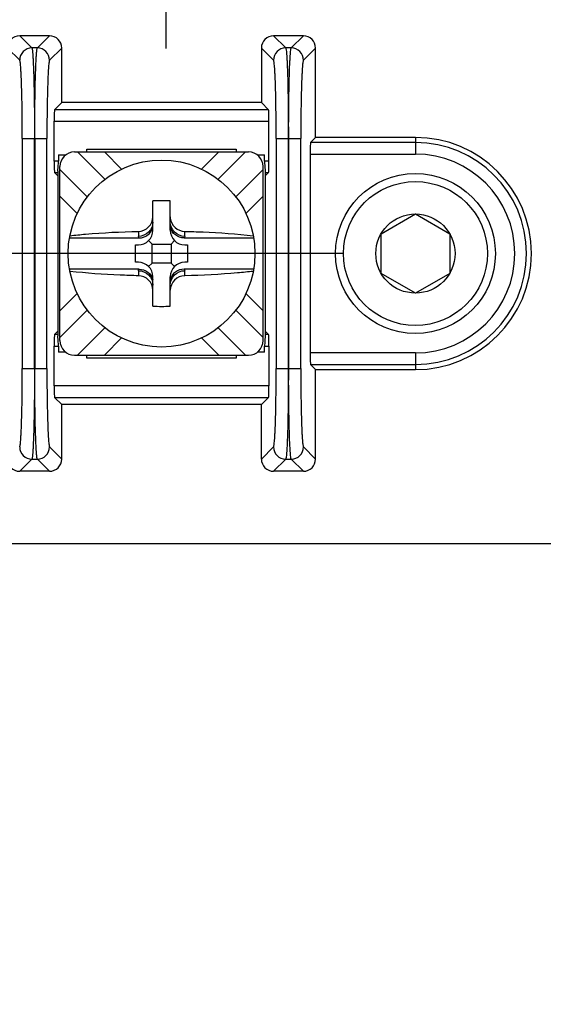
# Model space of a CAD drawing. Header units: inches. Extents: x 0 to 34, y 0 to 22.
# Tile 43 of 55: x 20.693 to 21.144, y 13.421 to 14.269. Entities that reach past the tile are written whole.
import ezdxf

# ---------------------------------------------------------------- set-up
doc = ezdxf.new("R2010")
doc.units = ezdxf.units.IN
doc.header["$LTSCALE"] = 1.87
doc.header["$MEASUREMENT"] = 0
doc.layers.get('0').update_dxf_attribs({"linetype": 'CONTINUOUS'})
doc.layers.add('DIMENSIONS', color=7, linetype='CONTINUOUS')
doc.styles.get("Standard").update_dxf_attribs({"font": 'txt', "width": 0.8})
doc.dimstyles.new('DIMSTYLE_1', dxfattribs={"dimtxt": 0.125, "dimasz": 0.18, "dimexe": 0.125, "dimexo": 0.0625, "dimgap": 0.09, "dimtad": 0, "dimtih": 1, "dimtoh": 1, "dimlfac": 2, "dimzin": 4, "dimdsep": 46, "dimtxsty": 'STANDARD', "dimblk": '_FILLED', "dimblk1": '_FILLED', "dimblk2": '_FILLED', "dimcen": 0.09, "dimadec": 0, "dimazin": 0, "dimtfac": 1, "dimtofl": 0, "dimtmove": 0, "dimatfit": 3, "dimldrblk": '_FILLED', "dimfxl": 1, "dimtolj": 1, "dimtzin": 4, "dimarcsym": 0})

# ---------------------------------------------------------------- blocks, each defined once
blk = doc.blocks.new('*D2')
at = {"layer": 'DIMENSIONS', "color": 2, "linetype": 'CONTINUOUS'}
blk.add_line((20.97104, 14.06788), (12.19139, 14.06788), dxfattribs=at)
at = {"layer": 'DIMENSIONS', "color": 2, "linetype": 'CONTINUOUS', "insert": (12.12889, 14.13038), "char_height": 0.125, "width": 1.625, "attachment_point": 3, "line_spacing_factor": 0.9}
blk.add_mtext('2X 70.00{\\Ftxt.shx;\\W1.000000;\\H0.125000; }[2.756]', dxfattribs=at)
blk = doc.blocks.new('_FILLED')
at = {"color": 0, "linetype": 'BYBLOCK'}
blk.add_solid([(0, 0), (-1, 0.1736), (-1, -0.1736)], dxfattribs=at)

msp = doc.modelspace()

# ---------------------------------------------------------------- linework, layer by layer
at = {"color": 40, "linetype": 'CONTINUOUS'}
for p, q in [((20.81881, 14.24438), (20.81881, 14.36938)), ((21.15394, 13.81789), (19.82523, 13.81789))]:
    msp.add_line(p, q, dxfattribs=at)
at = {"color": 7, "linetype": 'CONTINUOUS'}
for p, q in [((20.71826, 14.25538), (20.69256, 14.25538)), ((20.69256, 14.25538), (20.70303, 14.24491)), ((20.70779, 14.24491), (20.71826, 14.25538)), ((20.93701, 14.25538), (20.91131, 14.25538)), ((20.91131, 14.25538), (20.92178, 14.24491)), ((20.92654, 14.24491), (20.93701, 14.25538)), ((20.69254, 14.23442), (20.68208, 14.24489)), ((20.70779, 14.24491), (20.70303, 14.24491)), ((20.72875, 14.24489), (20.71828, 14.23442)), ((20.72875, 14.19788), (20.72875, 14.24489)), ((20.91129, 14.23442), (20.90083, 14.24489)), ((20.90083, 14.24489), (20.90083, 14.19788)), ((20.92654, 14.24491), (20.92178, 14.24491)), ((20.9475, 14.24489), (20.93703, 14.23442)), ((20.9475, 14.16788), (20.9475, 14.24489)), ((20.72262, 14.19175), (20.72875, 14.19788)), ((20.90083, 14.19788), (20.72875, 14.19788)), ((20.90695, 14.19175), (20.90083, 14.19788)), ((20.90695, 14.19175), (20.72262, 14.19175)), ((20.72229, 14.18176), (20.90729, 14.18176)), ((20.72229, 14.14753), (20.72229, 14.18176)), ((20.90729, 14.14753), (20.90729, 14.18176)), ((20.69482, 14.16697), (20.69482, 13.96878)), ((20.69482, 14.16696), (20.716, 14.16696)), ((20.7053, 13.96879), (20.7053, 14.16696)), ((20.70552, 14.16696), (20.70552, 13.96879)), ((20.716, 13.96878), (20.716, 14.16697)), ((20.91357, 14.16697), (20.91357, 13.96878)), ((20.91357, 14.16696), (20.93475, 14.16696)), ((20.92405, 13.96879), (20.92405, 14.16696)), ((20.92427, 14.16696), (20.92427, 13.96879)), ((20.93475, 13.96878), (20.93475, 14.16697)), ((20.9475, 14.16788), (20.94312, 14.1635)), ((21.03354, 14.1635), (20.94312, 14.1635)), ((21.03354, 14.16788), (20.9475, 14.16788)), ((21.03354, 14.16788), (21.03354, 14.1535)), ((20.73978, 14.15538), (20.88979, 14.15538)), ((20.76599, 14.13185), (20.74245, 14.15538)), ((20.75038, 14.15788), (20.87919, 14.15788)), ((20.75038, 14.15538), (20.75038, 14.15788)), ((20.76551, 14.15538), (20.78028, 14.14061)), ((20.84929, 14.14061), (20.86406, 14.15538)), ((20.86359, 14.13185), (20.88712, 14.15538)), ((20.87919, 14.15788), (20.87919, 14.15538)), ((20.94278, 14.1535), (21.03354, 14.1535)), ((20.94278, 14.1535), (20.94278, 13.98225)), ((20.72598, 14.14753), (20.72229, 14.14753)), ((20.72598, 14.15288), (20.73229, 14.15288)), ((20.72598, 14.15288), (20.72598, 14.14753)), ((20.89728, 14.15288), (20.90359, 14.15288)), ((20.90359, 14.14753), (20.90359, 14.15288)), ((20.90729, 14.14753), (20.90359, 14.14753)), ((20.90361, 14.14638), (20.90382, 14.14305)), ((20.72262, 14.13754), (20.72553, 14.13754)), ((20.72514, 14.13502), (20.72262, 14.13754)), ((20.72538, 14.13887), (20.72575, 14.14304)), ((20.72538, 14.13887), (20.72538, 13.99688)), ((20.72728, 13.99287), (20.72728, 14.14288)), ((20.75082, 14.11667), (20.72728, 14.14021)), ((20.87875, 14.11667), (20.90229, 14.14021)), ((20.90229, 13.99287), (20.90229, 14.14288)), ((20.90382, 14.14305), (20.90419, 14.13887)), ((20.90404, 14.13754), (20.90695, 14.13754)), ((20.90419, 14.13887), (20.90419, 13.99688)), ((20.90443, 14.13502), (20.90695, 14.13754)), ((20.74205, 14.10238), (20.72728, 14.11715)), ((20.80729, 14.08788), (20.80729, 14.11323)), ((20.82229, 14.08788), (20.82229, 14.11323)), ((20.90229, 14.11715), (20.88752, 14.10238)), ((21.00401, 14.08492), (21.03354, 14.10197)), ((21.03354, 14.10197), (21.06306, 14.08492)), ((20.79479, 14.087), (20.79479, 14.08266)), ((20.83479, 14.08266), (20.83479, 14.087)), ((20.73543, 14.08137), (20.7954, 14.08137)), ((20.80664, 14.07602), (20.80362, 14.07904)), ((20.82294, 14.07602), (20.82595, 14.07904)), ((20.83417, 14.08137), (20.89415, 14.08137)), ((21.00401, 14.05083), (21.00401, 14.08492)), ((21.06306, 14.08492), (21.06306, 14.05083)), ((20.79232, 14.07538), (20.79479, 14.07538)), ((20.79232, 14.06038), (20.79232, 14.07538)), ((20.80664, 14.07602), (20.82294, 14.07602)), ((20.80664, 14.05973), (20.80664, 14.07602)), ((20.82294, 14.07602), (20.82294, 14.05973)), ((20.83479, 14.07538), (20.83725, 14.07538)), ((20.83725, 14.07538), (20.83725, 14.06038)), ((20.79479, 14.06038), (20.79232, 14.06038)), ((20.80664, 14.05973), (20.80362, 14.05671)), ((20.82294, 14.05973), (20.80664, 14.05973)), ((20.82294, 14.05973), (20.82595, 14.05671)), ((20.83725, 14.06038), (20.83479, 14.06038)), ((20.7954, 14.05438), (20.73543, 14.05438)), ((20.79479, 14.05309), (20.79479, 14.04875)), ((20.89415, 14.05438), (20.83417, 14.05438)), ((20.83479, 14.04875), (20.83479, 14.05309)), ((20.80729, 14.02252), (20.80729, 14.04788)), ((20.82229, 14.02252), (20.82229, 14.04788)), ((21.03354, 14.03378), (21.00401, 14.05083)), ((21.06306, 14.05083), (21.03354, 14.03378)), ((20.72728, 14.0186), (20.74205, 14.03337)), ((20.88752, 14.03337), (20.90229, 14.0186)), ((20.72728, 13.99554), (20.75082, 14.01908)), ((20.90229, 13.99554), (20.87875, 14.01908)), ((20.72262, 13.99821), (20.72514, 14.00073)), ((20.74245, 13.98037), (20.76599, 14.0039)), ((20.88712, 13.98037), (20.86359, 14.0039)), ((20.90443, 14.00073), (20.90695, 13.99821)), ((20.72553, 13.99821), (20.72262, 13.99821)), ((20.72575, 13.9927), (20.72538, 13.99688)), ((20.72596, 13.98937), (20.72575, 13.9927)), ((20.78028, 13.99514), (20.76551, 13.98037)), ((20.86406, 13.98037), (20.84929, 13.99514)), ((20.90419, 13.99688), (20.90382, 13.99271)), ((20.90695, 13.99821), (20.90404, 13.99821)), ((20.72229, 13.98822), (20.72598, 13.98822)), ((20.72229, 13.95399), (20.72229, 13.98822)), ((20.72598, 13.98822), (20.72598, 13.98288)), ((20.90359, 13.98822), (20.90729, 13.98822)), ((20.90359, 13.98288), (20.90359, 13.98822)), ((20.90729, 13.98822), (20.90729, 13.95399)), ((20.73229, 13.98288), (20.72598, 13.98288)), ((20.73978, 13.98037), (20.88979, 13.98037)), ((20.75038, 13.97788), (20.75038, 13.98037)), ((20.87919, 13.97788), (20.75038, 13.97788)), ((20.87919, 13.98037), (20.87919, 13.97788)), ((20.90359, 13.98288), (20.89728, 13.98288)), ((21.03354, 13.98225), (20.94278, 13.98225)), ((21.03354, 13.98225), (21.03354, 13.96788)), ((20.69482, 13.96879), (20.716, 13.96879)), ((20.91357, 13.96879), (20.93475, 13.96879)), ((20.94312, 13.97225), (21.03354, 13.97225)), ((20.94312, 13.97225), (20.9475, 13.96788)), ((20.9475, 13.96788), (21.03354, 13.96788)), ((20.9475, 13.89086), (20.9475, 13.96788)), ((20.90729, 13.95399), (20.72229, 13.95399)), ((20.72262, 13.944), (20.90695, 13.944)), ((20.72875, 13.93788), (20.72262, 13.944)), ((20.90695, 13.944), (20.90083, 13.93788)), ((20.90083, 13.93788), (20.72875, 13.93788)), ((20.72875, 13.89086), (20.72875, 13.93788)), ((20.90083, 13.89086), (20.90083, 13.93788)), ((20.71828, 13.90133), (20.72875, 13.89086)), ((20.90083, 13.89086), (20.91129, 13.90133)), ((20.93703, 13.90133), (20.9475, 13.89086)), ((20.70303, 13.89084), (20.69256, 13.88038)), ((20.70303, 13.89084), (20.70779, 13.89084)), ((20.71826, 13.88038), (20.70779, 13.89084)), ((20.92178, 13.89084), (20.91131, 13.88038)), ((20.92178, 13.89084), (20.92654, 13.89084)), ((20.93701, 13.88038), (20.92654, 13.89084)), ((20.71826, 13.88038), (20.69256, 13.88038)), ((20.93701, 13.88038), (20.91131, 13.88038))]:
    msp.add_line(p, q, dxfattribs=at)
for centre, radius in [((20.81479, 14.06788), 0.0805), ((21.03354, 14.06788), 0.0689), ((21.03354, 14.06788), 0.06201), ((21.03354, 14.06788), 0.0341)]:
    msp.add_circle(centre, radius, dxfattribs=at)
for centre, radius, start, end in [((20.70304, 14.23441), 0.0105, 90.08419, 179.91581), ((20.70778, 14.23441), 0.0105, 0.08419, 89.91582), ((20.92179, 14.23441), 0.0105, 90.08419, 179.91581), ((20.92653, 14.23441), 0.0105, 0.08419, 89.91582), ((21.03354, 14.06788), 0.1, 270, 90), ((21.03354, 14.06788), 0.09562, 270, 90), ((20.73978, 14.14288), 0.0125, 90, 180), ((20.88979, 14.14288), 0.0125, 0, 90), ((21.03354, 14.06788), 0.08563, 270, 90), ((20.67933, 14.14774), 0.04665, 355.53455, 358.3173), ((20.68574, 14.14755), 0.04024, 358.32989, 359.98104), ((20.94383, 14.14755), 0.04024, 180.01863, 181.65952), ((20.66793, 14.14864), 0.05809, 354.46787, 355.53187), ((20.81479, 13.90054), 0.21282, 87.98044, 92.01956), ((20.83418, 14.09948), 0.01189, 180.01435, 185.67125), ((20.79479, 14.08788), 0.0125, 270, 360), ((20.83479, 14.08788), 0.0125, 180, 270), ((20.79479, 14.04788), 0.0125, 0, 90), ((20.83479, 14.04788), 0.0125, 90, 180), ((20.81479, 14.23521), 0.21282, 267.98044, 272.01956), ((20.73978, 13.99287), 0.0125, 180, 270), ((20.88979, 13.99287), 0.0125, 270, 360), ((20.96164, 13.98711), 0.05809, 174.46788, 175.53191), ((20.68574, 13.98821), 0.04024, 0.01863, 1.65948), ((20.94383, 13.9882), 0.04024, 178.32993, 179.98105), ((20.95024, 13.98801), 0.04665, 175.53459, 178.31734), ((20.70304, 13.90134), 0.0105, 180.08419, 269.91582), ((20.70778, 13.90134), 0.0105, 270.08419, 359.91581), ((20.92179, 13.90134), 0.0105, 180.08419, 269.91582), ((20.92653, 13.90134), 0.0105, 270.08419, 359.91581)]:
    msp.add_arc(centre, radius, start, end, dxfattribs=at)
for centre, major_axis, ratio, start_param, end_param in [((20.69257, 14.24488), (0.00743, -0.00743), 0.998783, 2.356803, 3.926382), ((20.71825, 14.24488), (-0.00743, -0.00743), 0.998783, 2.356803, 3.926382), ((20.91132, 14.24488), (0.00743, -0.00743), 0.998783, 2.356803, 3.926382), ((20.937, 14.24488), (-0.00743, -0.00743), 0.998783, 2.356803, 3.926382), ((20.72263, 14.18176), (0, 0.01), 0.034921, 0.034907, 1.570796), ((20.90694, 14.18176), (0, 0.01), 0.034921, -1.570796, -0.034907), ((20.94313, 14.1535), (0, 0.01), 0.034921, 0.034907, 1.570796), ((20.72263, 14.14753), (0, 0.01), 0.034921, 1.570796, 3.106686), ((20.90694, 14.14753), (0, 0.01), 0.034921, -3.106686, -1.570796), ((20.72263, 13.98822), (0, 0.01), 0.034921, 0.034907, 1.570796), ((20.90694, 13.98822), (0, 0.01), 0.034921, -1.570796, -0.034907), ((20.94313, 13.98225), (0, 0.01), 0.034921, 1.570796, 3.106686), ((20.72263, 13.95399), (0, 0.01), 0.034921, 1.570796, 3.106686), ((20.90694, 13.95399), (0, 0.01), 0.034921, -3.106686, -1.570796), ((20.69257, 13.89087), (0.00743, 0.00743), 0.998783, 2.356803, 3.926382), ((20.71825, 13.89087), (-0.00743, 0.00743), 0.998783, 2.356803, 3.926382), ((20.91132, 13.89087), (0.00743, 0.00743), 0.998783, -3.926382, -2.356803), ((20.937, 13.89087), (-0.00743, 0.00743), 0.998783, 2.356803, 3.926382)]:
    msp.add_ellipse(centre, major_axis=major_axis, ratio=ratio, start_param=start_param, end_param=end_param, dxfattribs=at)
for points, knots in [([(20.70303, 14.24491), (20.70317, 14.24474), (20.7033, 14.24404), (20.70353, 14.24274), (20.70372, 14.24069), (20.70393, 14.238), (20.70412, 14.23463), (20.70439, 14.22894), (20.70468, 14.22047), (20.70495, 14.20892), (20.70515, 14.19583), (20.70527, 14.18166), (20.7053, 14.17192), (20.7053, 14.16696)], [0, 0, 0, 0, 0.008455, 0.025755, 0.051939, 0.086811, 0.130049, 0.181299, 0.305813, 0.455666, 0.625465, 0.809247, 1, 1, 1, 1]), ([(20.70552, 14.16696), (20.70552, 14.17192), (20.70555, 14.18167), (20.70567, 14.19583), (20.70587, 14.20894), (20.70614, 14.22049), (20.70643, 14.22896), (20.7067, 14.23464), (20.70689, 14.238), (20.7071, 14.2407), (20.70729, 14.24274), (20.70752, 14.24404), (20.70765, 14.24474), (20.70779, 14.24491)], [0, 0, 0, 0, 0.190841, 0.374546, 0.544561, 0.694523, 0.818821, 0.869997, 0.91321, 0.948058, 0.974253, 0.991558, 1, 1, 1, 1]), ([(20.92178, 14.24491), (20.92192, 14.24474), (20.92205, 14.24404), (20.92228, 14.24274), (20.92247, 14.24069), (20.92268, 14.238), (20.92287, 14.23463), (20.92314, 14.22894), (20.92343, 14.22047), (20.9237, 14.20892), (20.9239, 14.19583), (20.92402, 14.18166), (20.92405, 14.17192), (20.92405, 14.16696)], [0, 0, 0, 0, 0.008455, 0.025755, 0.051939, 0.086811, 0.130049, 0.181299, 0.305813, 0.455666, 0.625465, 0.809247, 1, 1, 1, 1]), ([(20.92427, 14.16696), (20.92427, 14.17192), (20.9243, 14.18167), (20.92442, 14.19583), (20.92462, 14.20894), (20.92489, 14.22049), (20.92518, 14.22896), (20.92545, 14.23464), (20.92564, 14.238), (20.92585, 14.2407), (20.92604, 14.24274), (20.92627, 14.24404), (20.9264, 14.24474), (20.92654, 14.24491)], [0, 0, 0, 0, 0.190841, 0.374546, 0.544561, 0.694523, 0.818821, 0.869997, 0.91321, 0.948058, 0.974253, 0.991558, 1, 1, 1, 1]), ([(20.69482, 14.16697), (20.69482, 14.17126), (20.69479, 14.1797), (20.69466, 14.19195), (20.69446, 14.20329), (20.69419, 14.21329), (20.69391, 14.22061), (20.69364, 14.22554), (20.69344, 14.22845), (20.69323, 14.23078), (20.69304, 14.23255), (20.69282, 14.23368), (20.69268, 14.23429), (20.69254, 14.23442)], [0, 0, 0, 0, 0.190702, 0.37443, 0.544177, 0.693985, 0.818467, 0.869709, 0.912947, 0.94783, 0.974041, 0.991399, 1, 1, 1, 1]), ([(20.71828, 14.23442), (20.71814, 14.23429), (20.71801, 14.23368), (20.71778, 14.23255), (20.71759, 14.23078), (20.71738, 14.22845), (20.71718, 14.22554), (20.71692, 14.22062), (20.71663, 14.2133), (20.71636, 14.2033), (20.71616, 14.19196), (20.71603, 14.1797), (20.716, 14.17126), (20.716, 14.16697)], [0, 0, 0, 0, 0.008587, 0.025948, 0.052169, 0.087026, 0.130239, 0.181407, 0.305674, 0.455593, 0.625558, 0.80921, 1, 1, 1, 1]), ([(20.91357, 14.16697), (20.91357, 14.17126), (20.91354, 14.1797), (20.91341, 14.19195), (20.91321, 14.20329), (20.91294, 14.21329), (20.91266, 14.22061), (20.91239, 14.22554), (20.91219, 14.22845), (20.91198, 14.23078), (20.91179, 14.23255), (20.91157, 14.23368), (20.91143, 14.23429), (20.91129, 14.23442)], [0, 0, 0, 0, 0.190702, 0.37443, 0.544177, 0.693985, 0.818467, 0.869709, 0.912947, 0.94783, 0.974041, 0.991399, 1, 1, 1, 1]), ([(20.93703, 14.23442), (20.93689, 14.23429), (20.93676, 14.23368), (20.93653, 14.23255), (20.93634, 14.23078), (20.93613, 14.22845), (20.93593, 14.22554), (20.93567, 14.22062), (20.93538, 14.2133), (20.93511, 14.2033), (20.93491, 14.19196), (20.93478, 14.1797), (20.93475, 14.17126), (20.93475, 14.16697)], [0, 0, 0, 0, 0.008587, 0.025948, 0.052169, 0.087026, 0.130239, 0.181407, 0.305674, 0.455593, 0.625558, 0.80921, 1, 1, 1, 1]), ([(20.79479, 14.087), (20.79798, 14.08707), (20.80452, 14.08975), (20.80729, 14.09632), (20.80729, 14.09948)], [0, 0, 0, 0, 0.503157, 1, 1, 1, 1]), ([(20.80729, 14.095), (20.80729, 14.09185), (20.80458, 14.08525), (20.79797, 14.08266), (20.79479, 14.08266)], [0, 0, 0, 0, 0.497823, 1, 1, 1, 1]), ([(20.83479, 14.08266), (20.8316, 14.08266), (20.82499, 14.08525), (20.82229, 14.09185), (20.82229, 14.095)], [0, 0, 0, 0, 0.502177, 1, 1, 1, 1]), ([(20.82234, 14.0983), (20.82264, 14.09534), (20.82564, 14.08944), (20.83178, 14.08707), (20.83479, 14.087)], [0, 0, 0, 0, 0.497631, 1, 1, 1, 1]), ([(20.73576, 14.08322), (20.74027, 14.08373), (20.7599, 14.08567), (20.77961, 14.08664), (20.79479, 14.087)], [0, 0, 0, 0, 0.230292, 1, 1, 1, 1]), ([(20.7954, 14.08137), (20.79802, 14.08137), (20.80342, 14.0831), (20.80658, 14.08782), (20.80729, 14.09034)], [0, 0, 0, 0, 0.500115, 1, 1, 1, 1]), ([(20.83417, 14.08137), (20.83155, 14.08137), (20.82615, 14.0831), (20.82299, 14.08782), (20.82229, 14.09034)], [0, 0, 0, 0, 0.500118, 1, 1, 1, 1]), ([(20.83479, 14.087), (20.84003, 14.08687), (20.85974, 14.08622), (20.87943, 14.08485), (20.89381, 14.08322)], [0, 0, 0, 0, 0.266264, 1, 1, 1, 1]), ([(20.7954, 14.08137), (20.7953, 14.08147), (20.79499, 14.08183), (20.79479, 14.08232), (20.79479, 14.08266)], [0, 0, 0, 0, 0.291149, 1, 1, 1, 1]), ([(20.83479, 14.08266), (20.83478, 14.08255), (20.83473, 14.08207), (20.83443, 14.08164), (20.83417, 14.08137)], [0, 0, 0, 0, 0.224238, 1, 1, 1, 1]), ([(20.79479, 14.04875), (20.78954, 14.04888), (20.76983, 14.04953), (20.75014, 14.0509), (20.73576, 14.05254)], [0, 0, 0, 0, 0.266264, 1, 1, 1, 1]), ([(20.79479, 14.05309), (20.79479, 14.0532), (20.79484, 14.05368), (20.79514, 14.05411), (20.7954, 14.05438)], [0, 0, 0, 0, 0.2241, 1, 1, 1, 1]), ([(20.79479, 14.05309), (20.79797, 14.05309), (20.80458, 14.0505), (20.80729, 14.0439), (20.80729, 14.04075)], [0, 0, 0, 0, 0.502177, 1, 1, 1, 1]), ([(20.7954, 14.05438), (20.79802, 14.05438), (20.80342, 14.05265), (20.80658, 14.04793), (20.80729, 14.04541)], [0, 0, 0, 0, 0.500116, 1, 1, 1, 1]), ([(20.83417, 14.05438), (20.83155, 14.05438), (20.82615, 14.05265), (20.82299, 14.04793), (20.82229, 14.04541)], [0, 0, 0, 0, 0.500117, 1, 1, 1, 1]), ([(20.82229, 14.04075), (20.82229, 14.0439), (20.82499, 14.0505), (20.8316, 14.05309), (20.83479, 14.05309)], [0, 0, 0, 0, 0.497823, 1, 1, 1, 1]), ([(20.83417, 14.05438), (20.83427, 14.05428), (20.83459, 14.05392), (20.83478, 14.05343), (20.83479, 14.05309)], [0, 0, 0, 0, 0.290754, 1, 1, 1, 1]), ([(20.89381, 14.05254), (20.8893, 14.05202), (20.86967, 14.05008), (20.84996, 14.04911), (20.83479, 14.04875)], [0, 0, 0, 0, 0.230292, 1, 1, 1, 1]), ([(20.80729, 14.03627), (20.80729, 14.03943), (20.80452, 14.046), (20.79798, 14.04868), (20.79479, 14.04875)], [0, 0, 0, 0, 0.496847, 1, 1, 1, 1]), ([(20.83479, 14.04875), (20.83159, 14.04868), (20.82505, 14.046), (20.82229, 14.03943), (20.82229, 14.03627)], [0, 0, 0, 0, 0.503153, 1, 1, 1, 1]), ([(20.69254, 13.90133), (20.69268, 13.90146), (20.69282, 13.90207), (20.69304, 13.9032), (20.69323, 13.90497), (20.69344, 13.9073), (20.69364, 13.91021), (20.69391, 13.91513), (20.69419, 13.92245), (20.69446, 13.93245), (20.69466, 13.94379), (20.69479, 13.95605), (20.69482, 13.96449), (20.69482, 13.96878)], [0, 0, 0, 0, 0.008587, 0.025948, 0.052169, 0.087026, 0.130239, 0.181407, 0.305674, 0.455593, 0.625558, 0.80921, 1, 1, 1, 1]), ([(20.7053, 13.96879), (20.7053, 13.96383), (20.70527, 13.95408), (20.70515, 13.93992), (20.70495, 13.92681), (20.70468, 13.91526), (20.70439, 13.90679), (20.70412, 13.90111), (20.70393, 13.89775), (20.70372, 13.89505), (20.70353, 13.89301), (20.7033, 13.89171), (20.70317, 13.89101), (20.70303, 13.89084)], [0, 0, 0, 0, 0.190841, 0.374546, 0.544561, 0.694523, 0.818821, 0.869997, 0.91321, 0.948058, 0.974253, 0.991558, 1, 1, 1, 1]), ([(20.70779, 13.89084), (20.70765, 13.89101), (20.70752, 13.89171), (20.70729, 13.89301), (20.7071, 13.89506), (20.70689, 13.89775), (20.7067, 13.90112), (20.70643, 13.90681), (20.70614, 13.91528), (20.70587, 13.92683), (20.70567, 13.93992), (20.70555, 13.95409), (20.70552, 13.96383), (20.70552, 13.96879)], [0, 0, 0, 0, 0.008455, 0.025755, 0.051939, 0.086811, 0.130049, 0.181299, 0.305813, 0.455666, 0.625465, 0.809247, 1, 1, 1, 1]), ([(20.716, 13.96878), (20.716, 13.96449), (20.71603, 13.95605), (20.71616, 13.9438), (20.71636, 13.93246), (20.71663, 13.92246), (20.71691, 13.91514), (20.71718, 13.91021), (20.71738, 13.9073), (20.71759, 13.90497), (20.71778, 13.9032), (20.718, 13.90207), (20.71814, 13.90146), (20.71828, 13.90133)], [0, 0, 0, 0, 0.190702, 0.37443, 0.544177, 0.693985, 0.818467, 0.869709, 0.912947, 0.94783, 0.974041, 0.991399, 1, 1, 1, 1]), ([(20.91129, 13.90133), (20.91143, 13.90146), (20.91157, 13.90207), (20.91179, 13.9032), (20.91198, 13.90497), (20.91219, 13.9073), (20.91239, 13.91021), (20.91266, 13.91513), (20.91294, 13.92245), (20.91321, 13.93245), (20.91341, 13.94379), (20.91354, 13.95605), (20.91357, 13.96449), (20.91357, 13.96878)], [0, 0, 0, 0, 0.008587, 0.025948, 0.052169, 0.087026, 0.130239, 0.181407, 0.305674, 0.455593, 0.625558, 0.80921, 1, 1, 1, 1]), ([(20.92405, 13.96879), (20.92405, 13.96383), (20.92402, 13.95408), (20.9239, 13.93992), (20.9237, 13.92681), (20.92343, 13.91526), (20.92314, 13.90679), (20.92287, 13.90111), (20.92268, 13.89775), (20.92247, 13.89505), (20.92228, 13.89301), (20.92205, 13.89171), (20.92192, 13.89101), (20.92178, 13.89084)], [0, 0, 0, 0, 0.190841, 0.374546, 0.544561, 0.694523, 0.818821, 0.869997, 0.91321, 0.948058, 0.974253, 0.991558, 1, 1, 1, 1]), ([(20.92654, 13.89084), (20.9264, 13.89101), (20.92627, 13.89171), (20.92604, 13.89301), (20.92585, 13.89506), (20.92564, 13.89775), (20.92545, 13.90112), (20.92518, 13.90681), (20.92489, 13.91528), (20.92462, 13.92683), (20.92442, 13.93992), (20.9243, 13.95409), (20.92427, 13.96383), (20.92427, 13.96879)], [0, 0, 0, 0, 0.008455, 0.025755, 0.051939, 0.086811, 0.130049, 0.181299, 0.305813, 0.455666, 0.625465, 0.809247, 1, 1, 1, 1]), ([(20.93475, 13.96878), (20.93475, 13.96449), (20.93478, 13.95605), (20.93491, 13.9438), (20.93511, 13.93246), (20.93538, 13.92246), (20.93566, 13.91514), (20.93593, 13.91021), (20.93613, 13.9073), (20.93634, 13.90497), (20.93653, 13.9032), (20.93675, 13.90207), (20.93689, 13.90146), (20.93703, 13.90133)], [0, 0, 0, 0, 0.190702, 0.37443, 0.544177, 0.693985, 0.818467, 0.869709, 0.912947, 0.94783, 0.974041, 0.991399, 1, 1, 1, 1])]:
    msp.add_open_spline(points, degree=3, knots=knots, dxfattribs=at)

# ---------------------------------------------------------------- dimensions: what is measured, and where the dimension line sits
at = {"layer": 'DIMENSIONS', "color": 2, "linetype": 'CONTINUOUS'}
dim = msp.add_ordinate_dim(feature_location=(20.97104, 14.06788), offset=(-8.77964, 0), dtype=0, origin=(21.03354, 12.68992), text='2X <>', dimstyle='DIMSTYLE_1', override={"dimtad": 1, "dimtih": 0, "dimtoh": 0}, dxfattribs=at)
dim.commit()
dim.dimension.update_dxf_attribs({"geometry": '*D2', "text_midpoint": (11.31639, 14.06788)})

doc.saveas('drawing.dxf')
